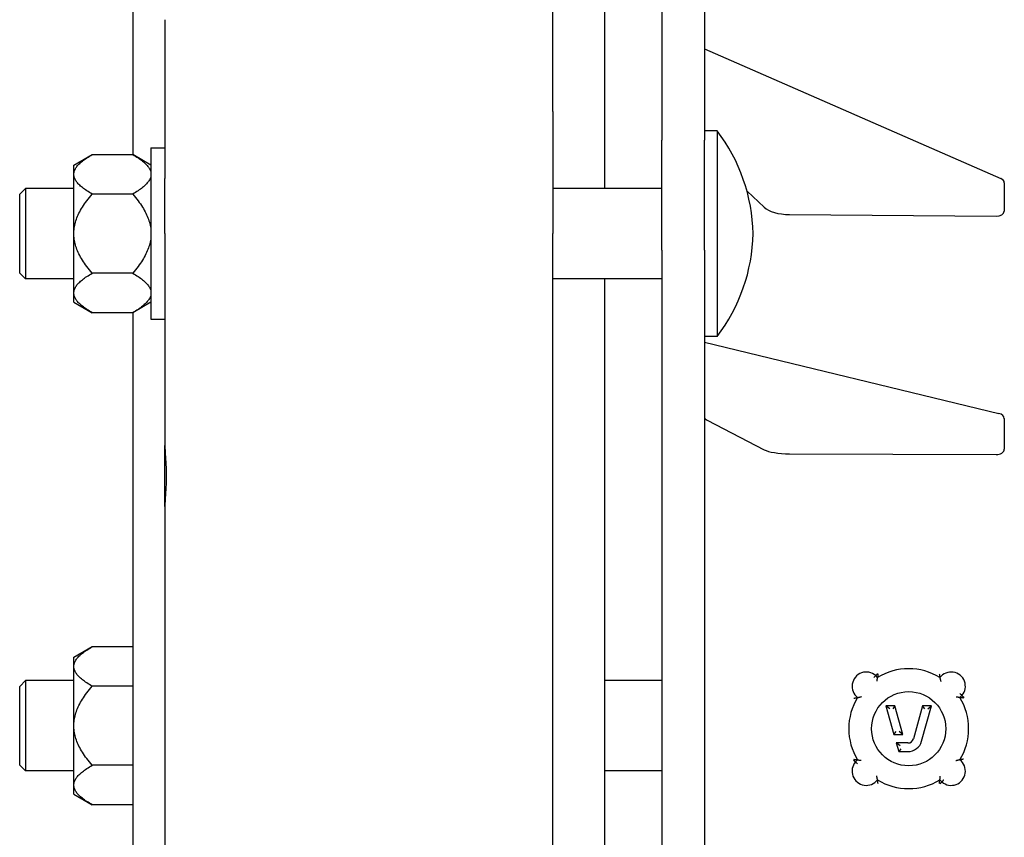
# Model space of a CAD drawing. Header units: millimetres. Extents: x 574 to 5002, y 343 to 1887.
# Tile 3 of 9: x 574 to 746, y 902 to 1045. Entities that reach past the tile are written whole.
import ezdxf

# ---------------------------------------------------------------- set-up
doc = ezdxf.new("R2010")
doc.units = ezdxf.units.MM
doc.layers.add('DETAIL', color=2, linetype='Continuous')

msp = doc.modelspace()

# ---------------------------------------------------------------- linework, layer by layer
at = {"layer": 'DETAIL'}
for p, q in [((667.36, 1028.93), (667.36, 1160.98)), ((686.45, 1151.5), (686.45, 1023.9)), ((693.95, 1151.5), (693.95, 1023.9)), ((676.49, 1015.43), (676.49, 1130.84)), ((593.79, 1125.75), (593.79, 1021.35)), ((599.38, 1044.99), (599.38, 1020.52)), ((693.95, 1039.9), (745.83, 1017.17)), ((667.36, 1028.93), (667.36, 1007.53)), ((696.15, 1025.53), (693.95, 1025.53)), ((696.15, 1025.53), (696.15, 989.53)), ((686.45, 1004.62), (686.45, 1023.9)), ((693.95, 1004.62), (693.95, 1023.9)), ((583.45, 1019.53), (586.65, 1021.38)), ((586.65, 1021.38), (593.75, 1021.38)), ((596.95, 1019.53), (593.75, 1021.38)), ((596.95, 1022.53), (596.95, 992.53)), ((596.95, 1022.53), (599.38, 1022.53)), ((583.45, 1018.13), (583.45, 1019.53)), ((583.45, 1017.69), (583.45, 1018.13)), ((583.45, 1007.97), (583.45, 1017.69)), ((599.39, 1007.53), (599.39, 1017.17)), ((746.45, 1016.43), (746.45, 1013.95)), ((573.95, 1014.43), (574.95, 1015.43)), ((573.95, 1000.63), (573.95, 1014.43)), ((574.95, 1015.43), (574.95, 999.63)), ((583.45, 1015.43), (574.95, 1015.43)), ((593.75, 1014.45), (586.65, 1014.45)), ((686.45, 1015.43), (667.36, 1015.43)), ((701.37, 1014.96), (704.37, 1012.14)), ((746.45, 1013.95), (746.45, 1011.48)), ((708.81, 1010.87), (745.01, 1010.6)), ((583.45, 1007.09), (583.45, 1007.97)), ((667.36, 835.15), (667.36, 1007.53)), ((583.45, 997.36), (583.45, 1007.09)), ((686.45, 1004.62), (686.45, 838.06)), ((693.95, 1004.62), (693.95, 838.06)), ((599.38, 1002.39), (599.38, 970.44)), ((573.95, 1000.63), (574.95, 999.63)), ((593.75, 1000.6), (586.65, 1000.6)), ((583.45, 999.63), (574.95, 999.63)), ((686.45, 999.63), (667.36, 999.63)), ((676.49, 843.05), (676.49, 999.63)), ((583.45, 996.92), (583.45, 997.36)), ((583.45, 995.52), (583.45, 996.92)), ((583.45, 995.52), (586.65, 993.68)), ((596.95, 995.52), (593.75, 993.68)), ((593.75, 993.68), (586.65, 993.68)), ((593.79, 993.7), (593.79, 848.97)), ((596.95, 992.53), (599.38, 992.53)), ((696.15, 989.53), (693.95, 989.53)), ((693.95, 988.5), (745.49, 976.04)), ((694.42, 974.83), (704.37, 969.67)), ((746.45, 975.12), (746.45, 972.45)), ((746.45, 972.45), (746.45, 969.78)), ((599.38, 959.75), (599.38, 970.44)), ((708.81, 968.97), (745.01, 968.82)), ((599.38, 959.75), (599.38, 882.92)), ((583.45, 933.34), (586.65, 935.19)), ((586.65, 935.19), (593.75, 935.19)), ((593.79, 935.16), (593.75, 935.19)), ((583.45, 931.94), (583.45, 933.34)), ((583.45, 931.51), (583.45, 931.94)), ((583.45, 921.78), (583.45, 931.51)), ((724.24, 929.79), (723.92, 930.13)), ((573.95, 928.24), (574.95, 929.24)), ((573.95, 914.44), (573.95, 928.24)), ((574.95, 929.24), (574.95, 913.44)), ((583.45, 929.24), (574.95, 929.24)), ((593.75, 928.26), (586.65, 928.26)), ((686.45, 929.24), (676.49, 929.24)), ((738.67, 926.28), (739.03, 926.63)), ((727.27, 924.82), (725.71, 924.82)), ((726.37, 924.32), (725.71, 924.82)), ((725.71, 924.82), (727.11, 919.82)), ((727.27, 924.82), (726.89, 924.32)), ((728.67, 919.82), (727.27, 924.82)), ((732.14, 924.82), (730.52, 919.05)), ((731.97, 918.65), (733.7, 924.82)), ((733.7, 924.82), (732.14, 924.82)), ((732.52, 924.32), (732.14, 924.82)), ((733.04, 924.32), (733.7, 924.82)), ((583.45, 920.9), (583.45, 921.78)), ((583.45, 911.17), (583.45, 920.9)), ((727.11, 919.82), (727.49, 920.32)), ((727.11, 919.82), (728.67, 919.82)), ((728.67, 919.82), (728.01, 920.32)), ((729.56, 918.32), (727.53, 918.32)), ((728.19, 917.82), (727.53, 918.32)), ((727.53, 918.32), (727.95, 916.82)), ((728.33, 917.32), (727.95, 916.82)), ((727.95, 916.82), (729.56, 916.82)), ((573.95, 914.44), (574.95, 913.44)), ((593.75, 914.41), (586.65, 914.41)), ((720.73, 915.36), (720.37, 915.01)), ((583.45, 913.44), (574.95, 913.44)), ((686.45, 913.44), (676.49, 913.44)), ((583.45, 910.73), (583.45, 911.17)), ((735.16, 911.85), (735.5, 911.5)), ((583.45, 909.33), (583.45, 910.73)), ((583.45, 909.33), (586.65, 907.49)), ((593.75, 907.49), (586.65, 907.49)), ((593.79, 907.51), (593.75, 907.49))]:
    msp.add_line(p, q, dxfattribs=at)
at = {"layer": 'DETAIL', "flags": 128}
for points in [[(583.45, 1018.13), (583.47, 1018.26), (583.5, 1018.39), (583.54, 1018.52), (583.59, 1018.65), (583.65, 1018.78), (583.72, 1018.91), (583.8, 1019.04), (583.89, 1019.17), (583.98, 1019.3), (584.09, 1019.43), (584.21, 1019.56), (584.33, 1019.7), (584.47, 1019.83), (584.61, 1019.96), (584.77, 1020.1), (584.94, 1020.23), (585.11, 1020.37), (585.3, 1020.51), (585.5, 1020.65), (585.71, 1020.79), (585.92, 1020.94), (586.15, 1021.08), (586.4, 1021.23), (586.65, 1021.38)], [(593.75, 1021.38), (594, 1021.23), (594.24, 1021.08), (594.47, 1020.94), (594.69, 1020.79), (594.9, 1020.65), (595.1, 1020.51), (595.28, 1020.37), (595.46, 1020.23), (595.63, 1020.1), (595.78, 1019.96), (595.93, 1019.83), (596.06, 1019.7), (596.19, 1019.56), (596.31, 1019.43), (596.41, 1019.3), (596.51, 1019.17), (596.6, 1019.04), (596.68, 1018.91), (596.75, 1018.78), (596.81, 1018.65), (596.86, 1018.52), (596.9, 1018.39), (596.93, 1018.26), (596.95, 1018.13)], [(599.38, 1020.52), (599.38, 1020.41), (599.38, 1020.29), (599.38, 1020.18), (599.38, 1020.06), (599.38, 1019.93), (599.38, 1019.81), (599.38, 1019.68), (599.38, 1019.55), (599.38, 1019.42), (599.38, 1019.28), (599.39, 1019.14), (599.39, 1019), (599.39, 1018.86), (599.39, 1018.72), (599.39, 1018.57), (599.39, 1018.42), (599.39, 1018.27), (599.39, 1018.12), (599.39, 1017.96), (599.39, 1017.81), (599.39, 1017.65), (599.39, 1017.49), (599.39, 1017.33), (599.39, 1017.17)], [(586.65, 1014.45), (586.4, 1014.6), (586.15, 1014.75), (585.92, 1014.89), (585.71, 1015.03), (585.5, 1015.18), (585.3, 1015.32), (585.11, 1015.45), (584.94, 1015.59), (584.77, 1015.73), (584.61, 1015.86), (584.47, 1016), (584.33, 1016.13), (584.21, 1016.26), (584.09, 1016.4), (583.98, 1016.53), (583.89, 1016.66), (583.8, 1016.79), (583.72, 1016.92), (583.65, 1017.05), (583.59, 1017.18), (583.54, 1017.31), (583.5, 1017.44), (583.47, 1017.56), (583.45, 1017.69)], [(596.95, 1017.69), (596.93, 1017.56), (596.9, 1017.44), (596.86, 1017.31), (596.81, 1017.18), (596.75, 1017.05), (596.68, 1016.92), (596.6, 1016.79), (596.51, 1016.66), (596.41, 1016.53), (596.31, 1016.4), (596.19, 1016.26), (596.06, 1016.13), (595.93, 1016), (595.78, 1015.86), (595.63, 1015.73), (595.46, 1015.59), (595.28, 1015.45), (595.1, 1015.32), (594.9, 1015.18), (594.69, 1015.03), (594.47, 1014.89), (594.24, 1014.75), (594, 1014.6), (593.75, 1014.45)], [(583.45, 1007.97), (583.47, 1008.22), (583.5, 1008.48), (583.54, 1008.74), (583.59, 1009), (583.65, 1009.26), (583.72, 1009.52), (583.8, 1009.78), (583.89, 1010.04), (583.98, 1010.3), (584.09, 1010.56), (584.21, 1010.83), (584.33, 1011.09), (584.47, 1011.36), (584.61, 1011.63), (584.77, 1011.9), (584.94, 1012.17), (585.11, 1012.44), (585.3, 1012.72), (585.5, 1013), (585.71, 1013.28), (585.92, 1013.57), (586.15, 1013.86), (586.4, 1014.15), (586.65, 1014.45)], [(593.75, 1014.45), (594, 1014.15), (594.24, 1013.86), (594.47, 1013.57), (594.69, 1013.28), (594.9, 1013), (595.1, 1012.72), (595.28, 1012.44), (595.46, 1012.17), (595.63, 1011.9), (595.78, 1011.63), (595.93, 1011.36), (596.06, 1011.09), (596.19, 1010.83), (596.31, 1010.56), (596.41, 1010.3), (596.51, 1010.04), (596.6, 1009.78), (596.68, 1009.52), (596.75, 1009.26), (596.81, 1009), (596.86, 1008.74), (596.9, 1008.48), (596.93, 1008.22), (596.95, 1007.97)], [(599.39, 1007.53), (599.39, 1007.31), (599.39, 1007.1), (599.39, 1006.88), (599.39, 1006.67), (599.39, 1006.45), (599.39, 1006.24), (599.39, 1006.02), (599.39, 1005.81), (599.39, 1005.59), (599.39, 1005.37), (599.39, 1005.16), (599.39, 1004.94), (599.39, 1004.73), (599.38, 1004.51), (599.38, 1004.3), (599.38, 1004.08), (599.38, 1003.87), (599.38, 1003.65), (599.38, 1003.44), (599.38, 1003.23), (599.38, 1003.02), (599.38, 1002.81), (599.38, 1002.6), (599.38, 1002.39)], [(586.65, 1000.6), (586.4, 1000.9), (586.15, 1001.19), (585.92, 1001.48), (585.71, 1001.77), (585.5, 1002.05), (585.3, 1002.33), (585.11, 1002.61), (584.94, 1002.88), (584.77, 1003.16), (584.61, 1003.43), (584.47, 1003.7), (584.33, 1003.96), (584.21, 1004.23), (584.09, 1004.49), (583.98, 1004.75), (583.89, 1005.01), (583.8, 1005.27), (583.72, 1005.53), (583.65, 1005.79), (583.59, 1006.05), (583.54, 1006.31), (583.5, 1006.57), (583.47, 1006.83), (583.45, 1007.09)], [(596.95, 1007.09), (596.93, 1006.83), (596.9, 1006.57), (596.86, 1006.31), (596.81, 1006.05), (596.75, 1005.79), (596.68, 1005.53), (596.6, 1005.27), (596.51, 1005.01), (596.41, 1004.75), (596.31, 1004.49), (596.19, 1004.23), (596.06, 1003.96), (595.93, 1003.7), (595.78, 1003.43), (595.63, 1003.16), (595.46, 1002.88), (595.28, 1002.61), (595.1, 1002.33), (594.9, 1002.05), (594.69, 1001.77), (594.47, 1001.48), (594.24, 1001.19), (594, 1000.9), (593.75, 1000.6)], [(583.45, 997.36), (583.47, 997.49), (583.5, 997.62), (583.54, 997.75), (583.59, 997.88), (583.65, 998), (583.72, 998.13), (583.8, 998.26), (583.89, 998.39), (583.98, 998.53), (584.09, 998.66), (584.21, 998.79), (584.33, 998.92), (584.47, 999.05), (584.61, 999.19), (584.77, 999.32), (584.94, 999.46), (585.11, 999.6), (585.3, 999.74), (585.5, 999.88), (585.71, 1000.02), (585.92, 1000.16), (586.15, 1000.31), (586.4, 1000.45), (586.65, 1000.6)], [(593.75, 1000.6), (594, 1000.45), (594.24, 1000.31), (594.47, 1000.16), (594.69, 1000.02), (594.9, 999.88), (595.1, 999.74), (595.28, 999.6), (595.46, 999.46), (595.63, 999.32), (595.78, 999.19), (595.93, 999.05), (596.06, 998.92), (596.19, 998.79), (596.31, 998.66), (596.41, 998.53), (596.51, 998.39), (596.6, 998.26), (596.68, 998.13), (596.75, 998), (596.81, 997.88), (596.86, 997.75), (596.9, 997.62), (596.93, 997.49), (596.95, 997.36)], [(586.65, 993.68), (586.4, 993.82), (586.15, 993.97), (585.92, 994.12), (585.71, 994.26), (585.5, 994.4), (585.3, 994.54), (585.11, 994.68), (584.94, 994.82), (584.77, 994.95), (584.61, 995.09), (584.47, 995.22), (584.33, 995.36), (584.21, 995.49), (584.09, 995.62), (583.98, 995.75), (583.89, 995.88), (583.8, 996.01), (583.72, 996.14), (583.65, 996.27), (583.59, 996.4), (583.54, 996.53), (583.5, 996.66), (583.47, 996.79), (583.45, 996.92)], [(596.95, 996.92), (596.93, 996.79), (596.9, 996.66), (596.86, 996.53), (596.81, 996.4), (596.75, 996.27), (596.68, 996.14), (596.6, 996.01), (596.51, 995.88), (596.41, 995.75), (596.31, 995.62), (596.19, 995.49), (596.06, 995.36), (595.93, 995.22), (595.78, 995.09), (595.63, 994.95), (595.46, 994.82), (595.28, 994.68), (595.1, 994.54), (594.9, 994.4), (594.69, 994.26), (594.47, 994.12), (594.24, 993.97), (594, 993.82), (593.75, 993.68)], [(599.38, 970.44), (599.38, 970.19), (599.39, 969.9), (599.41, 969.58), (599.43, 969.24), (599.46, 968.87), (599.49, 968.46), (599.52, 968.03), (599.55, 967.57), (599.57, 967.09), (599.59, 966.59), (599.61, 966.09), (599.62, 965.59), (599.62, 965.1), (599.62, 964.6), (599.61, 964.1), (599.59, 963.6), (599.57, 963.11), (599.55, 962.63), (599.52, 962.17), (599.49, 961.73), (599.46, 961.32), (599.43, 960.95), (599.41, 960.61), (599.39, 960.29), (599.38, 960), (599.38, 959.75)], [(583.45, 931.94), (583.47, 932.07), (583.5, 932.2), (583.54, 932.33), (583.59, 932.46), (583.65, 932.59), (583.72, 932.72), (583.8, 932.85), (583.89, 932.98), (583.98, 933.11), (584.09, 933.24), (584.21, 933.37), (584.33, 933.51), (584.47, 933.64), (584.61, 933.77), (584.77, 933.91), (584.94, 934.05), (585.11, 934.18), (585.3, 934.32), (585.5, 934.46), (585.71, 934.6), (585.92, 934.75), (586.15, 934.89), (586.4, 935.04), (586.65, 935.19)], [(593.75, 935.19), (593.75, 935.19), (593.75, 935.19), (593.75, 935.18), (593.76, 935.18), (593.76, 935.18), (593.76, 935.18), (593.76, 935.18), (593.76, 935.18), (593.76, 935.18), (593.77, 935.18), (593.77, 935.18), (593.77, 935.17), (593.77, 935.17), (593.77, 935.17), (593.78, 935.17), (593.78, 935.17), (593.78, 935.17), (593.78, 935.17), (593.78, 935.17), (593.78, 935.17), (593.79, 935.17), (593.79, 935.16), (593.79, 935.16), (593.79, 935.16)], [(586.65, 928.26), (586.4, 928.41), (586.15, 928.56), (585.92, 928.7), (585.71, 928.85), (585.5, 928.99), (585.3, 929.13), (585.11, 929.27), (584.94, 929.4), (584.77, 929.54), (584.61, 929.67), (584.47, 929.81), (584.33, 929.94), (584.21, 930.08), (584.09, 930.21), (583.98, 930.34), (583.89, 930.47), (583.8, 930.6), (583.72, 930.73), (583.65, 930.86), (583.59, 930.99), (583.54, 931.12), (583.5, 931.25), (583.47, 931.38), (583.45, 931.51)], [(723.92, 930.13), (723.92, 930.13), (723.92, 930.13), (723.91, 930.13), (723.91, 930.12), (723.9, 930.11), (723.89, 930.1), (723.88, 930.1), (723.87, 930.08), (723.86, 930.07), (723.85, 930.06), (723.83, 930.04), (723.82, 930.03), (723.8, 930.01), (723.78, 929.99), (723.77, 929.97), (723.75, 929.95), (723.73, 929.93), (723.71, 929.91), (723.68, 929.89), (723.66, 929.86), (723.64, 929.84), (723.62, 929.82), (723.6, 929.79), (723.57, 929.77)], [(723.92, 930.13), (723.92, 930.13), (723.92, 930.13), (723.93, 930.14), (723.93, 930.14), (723.94, 930.15), (723.95, 930.16), (723.96, 930.17), (723.97, 930.18), (723.98, 930.19), (723.99, 930.2), (724, 930.21), (724.02, 930.23), (724.04, 930.24), (724.05, 930.26), (724.07, 930.28), (724.09, 930.3), (724.11, 930.32), (724.13, 930.34), (724.15, 930.36), (724.17, 930.38), (724.19, 930.4), (724.21, 930.43), (724.24, 930.45), (724.26, 930.47)], [(724.17, 929.15), (724.17, 929.19), (724.17, 929.22), (724.18, 929.26), (724.18, 929.3), (724.19, 929.33), (724.19, 929.37), (724.2, 929.41), (724.2, 929.44), (724.2, 929.48), (724.21, 929.51), (724.21, 929.54), (724.22, 929.58), (724.22, 929.61), (724.22, 929.63), (724.23, 929.66), (724.23, 929.69), (724.23, 929.71), (724.24, 929.73), (724.24, 929.75), (724.24, 929.76), (724.24, 929.77), (724.24, 929.78), (724.24, 929.79), (724.24, 929.79)], [(724.33, 930.4), (724.32, 930.36), (724.31, 930.33), (724.31, 930.29), (724.3, 930.26), (724.3, 930.22), (724.29, 930.19), (724.29, 930.15), (724.28, 930.12), (724.28, 930.09), (724.28, 930.06), (724.27, 930.02), (724.27, 929.99), (724.26, 929.97), (724.26, 929.94), (724.26, 929.91), (724.25, 929.89), (724.25, 929.87), (724.25, 929.85), (724.25, 929.83), (724.25, 929.82), (724.25, 929.81), (724.24, 929.8), (724.24, 929.79), (724.24, 929.79)], [(735.06, 930.4), (735.06, 930.37), (735.07, 930.33), (735.07, 930.3), (735.08, 930.26), (735.08, 930.23), (735.09, 930.19), (735.09, 930.16), (735.1, 930.12), (735.1, 930.09), (735.11, 930.06), (735.11, 930.03), (735.12, 930), (735.12, 929.97), (735.13, 929.94), (735.13, 929.92), (735.14, 929.89), (735.14, 929.87), (735.15, 929.85), (735.15, 929.83), (735.15, 929.82), (735.16, 929.81), (735.16, 929.8), (735.16, 929.79), (735.16, 929.79)], [(735.16, 929.79), (735.16, 929.79), (735.16, 929.78), (735.17, 929.77), (735.17, 929.76), (735.17, 929.74), (735.18, 929.72), (735.18, 929.7), (735.18, 929.67), (735.19, 929.64), (735.2, 929.61), (735.2, 929.58), (735.21, 929.55), (735.22, 929.51), (735.22, 929.48), (735.23, 929.44), (735.24, 929.4), (735.25, 929.37), (735.26, 929.33), (735.27, 929.29), (735.28, 929.25), (735.29, 929.21), (735.3, 929.17), (735.31, 929.14), (735.32, 929.1)], [(583.45, 921.78), (583.47, 922.03), (583.5, 922.29), (583.54, 922.55), (583.59, 922.81), (583.65, 923.07), (583.72, 923.33), (583.8, 923.59), (583.89, 923.85), (583.98, 924.11), (584.09, 924.37), (584.21, 924.64), (584.33, 924.9), (584.47, 925.17), (584.61, 925.44), (584.77, 925.71), (584.94, 925.98), (585.11, 926.25), (585.3, 926.53), (585.5, 926.81), (585.71, 927.1), (585.92, 927.38), (586.15, 927.67), (586.4, 927.96), (586.65, 928.26)], [(593.79, 928.29), (593.79, 928.29), (593.79, 928.28), (593.79, 928.28), (593.78, 928.28), (593.78, 928.28), (593.78, 928.28), (593.78, 928.28), (593.78, 928.28), (593.78, 928.28), (593.77, 928.28), (593.77, 928.28), (593.77, 928.27), (593.77, 928.27), (593.77, 928.27), (593.76, 928.27), (593.76, 928.27), (593.76, 928.27), (593.76, 928.27), (593.76, 928.27), (593.76, 928.27), (593.75, 928.27), (593.75, 928.26), (593.75, 928.26), (593.75, 928.26)], [(593.75, 928.26), (593.75, 928.26), (593.75, 928.26), (593.75, 928.26), (593.76, 928.25), (593.76, 928.25), (593.76, 928.25), (593.76, 928.25), (593.76, 928.25), (593.76, 928.24), (593.77, 928.24), (593.77, 928.24), (593.77, 928.24), (593.77, 928.24), (593.77, 928.23), (593.78, 928.23), (593.78, 928.23), (593.78, 928.23), (593.78, 928.23), (593.78, 928.22), (593.78, 928.22), (593.79, 928.22), (593.79, 928.22), (593.79, 928.22), (593.79, 928.21)], [(720.73, 926.28), (720.74, 926.28), (720.74, 926.28), (720.75, 926.28), (720.77, 926.29), (720.78, 926.29), (720.8, 926.29), (720.83, 926.3), (720.85, 926.3), (720.88, 926.31), (720.91, 926.31), (720.94, 926.32), (720.98, 926.33), (721.01, 926.33), (721.05, 926.34), (721.08, 926.35), (721.12, 926.36), (721.16, 926.37), (721.2, 926.38), (721.23, 926.39), (721.27, 926.39), (721.31, 926.4), (721.35, 926.41), (721.39, 926.43), (721.43, 926.44)], [(738.67, 926.28), (738.67, 926.28), (738.67, 926.28), (738.66, 926.28), (738.65, 926.28), (738.63, 926.29), (738.61, 926.29), (738.59, 926.29), (738.57, 926.29), (738.54, 926.3), (738.52, 926.3), (738.49, 926.3), (738.46, 926.31), (738.43, 926.31), (738.39, 926.32), (738.36, 926.32), (738.33, 926.32), (738.29, 926.33), (738.25, 926.33), (738.22, 926.34), (738.18, 926.34), (738.14, 926.34), (738.11, 926.35), (738.07, 926.35), (738.03, 926.36)], [(739.03, 926.63), (739.03, 926.63), (739.03, 926.63), (739.03, 926.63), (739.02, 926.64), (739.01, 926.65), (739.01, 926.65), (739, 926.66), (738.98, 926.67), (738.97, 926.69), (738.96, 926.7), (738.94, 926.71), (738.93, 926.73), (738.91, 926.74), (738.89, 926.76), (738.87, 926.78), (738.85, 926.8), (738.83, 926.82), (738.81, 926.84), (738.79, 926.86), (738.76, 926.88), (738.74, 926.9), (738.72, 926.93), (738.69, 926.95), (738.67, 926.97)], [(739.39, 926.27), (739.37, 926.3), (739.34, 926.32), (739.32, 926.34), (739.3, 926.36), (739.27, 926.38), (739.25, 926.41), (739.23, 926.43), (739.21, 926.45), (739.19, 926.47), (739.17, 926.48), (739.15, 926.5), (739.13, 926.52), (739.12, 926.54), (739.1, 926.55), (739.09, 926.56), (739.08, 926.58), (739.07, 926.59), (739.06, 926.6), (739.05, 926.61), (739.04, 926.61), (739.04, 926.62), (739.04, 926.62), (739.03, 926.63), (739.03, 926.63)], [(720.09, 926.17), (720.13, 926.18), (720.17, 926.18), (720.2, 926.19), (720.24, 926.19), (720.28, 926.2), (720.31, 926.2), (720.35, 926.21), (720.38, 926.21), (720.42, 926.22), (720.45, 926.22), (720.48, 926.23), (720.51, 926.24), (720.54, 926.24), (720.57, 926.25), (720.6, 926.25), (720.63, 926.26), (720.65, 926.26), (720.67, 926.26), (720.69, 926.27), (720.7, 926.27), (720.72, 926.27), (720.73, 926.28), (720.73, 926.28), (720.73, 926.28)], [(739.29, 926.18), (739.26, 926.19), (739.22, 926.19), (739.19, 926.2), (739.15, 926.2), (739.11, 926.21), (739.08, 926.21), (739.04, 926.22), (739.01, 926.22), (738.98, 926.23), (738.94, 926.23), (738.91, 926.24), (738.88, 926.24), (738.85, 926.25), (738.83, 926.25), (738.8, 926.26), (738.78, 926.26), (738.75, 926.26), (738.73, 926.27), (738.72, 926.27), (738.7, 926.27), (738.69, 926.28), (738.68, 926.28), (738.68, 926.28), (738.67, 926.28)], [(586.65, 914.41), (586.4, 914.71), (586.15, 915), (585.92, 915.29), (585.71, 915.58), (585.5, 915.86), (585.3, 916.14), (585.11, 916.42), (584.94, 916.69), (584.77, 916.97), (584.61, 917.24), (584.47, 917.51), (584.33, 917.77), (584.21, 918.04), (584.09, 918.3), (583.98, 918.56), (583.89, 918.83), (583.8, 919.09), (583.72, 919.35), (583.65, 919.6), (583.59, 919.86), (583.54, 920.12), (583.5, 920.38), (583.47, 920.64), (583.45, 920.9)], [(583.45, 911.17), (583.47, 911.3), (583.5, 911.43), (583.54, 911.56), (583.59, 911.69), (583.65, 911.82), (583.72, 911.95), (583.8, 912.08), (583.89, 912.21), (583.98, 912.34), (584.09, 912.47), (584.21, 912.6), (584.33, 912.73), (584.47, 912.86), (584.61, 913), (584.77, 913.13), (584.94, 913.27), (585.11, 913.41), (585.3, 913.55), (585.5, 913.69), (585.71, 913.83), (585.92, 913.97), (586.15, 914.12), (586.4, 914.26), (586.65, 914.41)], [(593.79, 914.46), (593.79, 914.46), (593.79, 914.46), (593.79, 914.45), (593.78, 914.45), (593.78, 914.45), (593.78, 914.45), (593.78, 914.45), (593.78, 914.44), (593.78, 914.44), (593.77, 914.44), (593.77, 914.44), (593.77, 914.44), (593.77, 914.43), (593.77, 914.43), (593.76, 914.43), (593.76, 914.43), (593.76, 914.43), (593.76, 914.42), (593.76, 914.42), (593.76, 914.42), (593.75, 914.42), (593.75, 914.42), (593.75, 914.41), (593.75, 914.41)], [(593.75, 914.41), (593.75, 914.41), (593.75, 914.41), (593.75, 914.41), (593.76, 914.41), (593.76, 914.41), (593.76, 914.41), (593.76, 914.4), (593.76, 914.4), (593.76, 914.4), (593.77, 914.4), (593.77, 914.4), (593.77, 914.4), (593.77, 914.4), (593.77, 914.4), (593.78, 914.4), (593.78, 914.4), (593.78, 914.39), (593.78, 914.39), (593.78, 914.39), (593.78, 914.39), (593.79, 914.39), (593.79, 914.39), (593.79, 914.39), (593.79, 914.39)], [(720, 915.37), (720.02, 915.34), (720.04, 915.32), (720.07, 915.3), (720.09, 915.28), (720.12, 915.25), (720.14, 915.23), (720.16, 915.21), (720.18, 915.19), (720.2, 915.17), (720.22, 915.15), (720.24, 915.13), (720.26, 915.12), (720.28, 915.1), (720.29, 915.08), (720.31, 915.07), (720.32, 915.06), (720.33, 915.05), (720.34, 915.04), (720.35, 915.03), (720.36, 915.02), (720.36, 915.02), (720.37, 915.01), (720.37, 915.01), (720.37, 915.01)], [(720.1, 915.46), (720.13, 915.46), (720.17, 915.45), (720.21, 915.45), (720.24, 915.44), (720.28, 915.44), (720.32, 915.43), (720.35, 915.43), (720.39, 915.42), (720.42, 915.42), (720.45, 915.41), (720.49, 915.41), (720.52, 915.4), (720.55, 915.4), (720.58, 915.39), (720.6, 915.39), (720.63, 915.38), (720.65, 915.38), (720.67, 915.38), (720.69, 915.37), (720.7, 915.37), (720.72, 915.37), (720.73, 915.37), (720.73, 915.36), (720.73, 915.36)], [(720.37, 915.01), (720.37, 915.01), (720.37, 915.01), (720.38, 915), (720.38, 915), (720.39, 914.99), (720.4, 914.98), (720.41, 914.97), (720.42, 914.96), (720.43, 914.95), (720.44, 914.94), (720.46, 914.92), (720.48, 914.91), (720.49, 914.89), (720.51, 914.88), (720.53, 914.86), (720.55, 914.84), (720.57, 914.82), (720.59, 914.8), (720.62, 914.78), (720.64, 914.76), (720.66, 914.73), (720.69, 914.71), (720.71, 914.69), (720.74, 914.67)], [(720.73, 915.36), (720.74, 915.36), (720.74, 915.36), (720.75, 915.36), (720.76, 915.36), (720.78, 915.36), (720.79, 915.35), (720.82, 915.35), (720.84, 915.35), (720.86, 915.35), (720.89, 915.34), (720.92, 915.34), (720.95, 915.34), (720.98, 915.33), (721.01, 915.33), (721.05, 915.32), (721.08, 915.32), (721.12, 915.32), (721.15, 915.31), (721.19, 915.31), (721.23, 915.3), (721.26, 915.3), (721.3, 915.29), (721.34, 915.29), (721.38, 915.29)], [(738.67, 915.36), (738.67, 915.36), (738.66, 915.36), (738.65, 915.36), (738.64, 915.36), (738.62, 915.35), (738.6, 915.35), (738.58, 915.34), (738.55, 915.34), (738.53, 915.33), (738.5, 915.33), (738.46, 915.32), (738.43, 915.32), (738.4, 915.31), (738.36, 915.3), (738.32, 915.29), (738.29, 915.28), (738.25, 915.28), (738.21, 915.27), (738.17, 915.26), (738.13, 915.25), (738.1, 915.24), (738.06, 915.23), (738.02, 915.22), (737.98, 915.21)], [(739.3, 915.47), (739.26, 915.47), (739.23, 915.46), (739.19, 915.46), (739.15, 915.45), (739.12, 915.45), (739.08, 915.44), (739.05, 915.44), (739.01, 915.43), (738.98, 915.43), (738.95, 915.42), (738.92, 915.42), (738.89, 915.41), (738.86, 915.4), (738.83, 915.4), (738.8, 915.39), (738.78, 915.39), (738.76, 915.38), (738.74, 915.38), (738.72, 915.38), (738.7, 915.37), (738.69, 915.37), (738.68, 915.37), (738.68, 915.36), (738.67, 915.36)], [(724.24, 911.85), (724.24, 911.85), (724.24, 911.86), (724.24, 911.87), (724.24, 911.88), (724.24, 911.9), (724.23, 911.92), (724.23, 911.95), (724.22, 911.97), (724.22, 912), (724.21, 912.03), (724.2, 912.06), (724.2, 912.09), (724.19, 912.13), (724.18, 912.16), (724.17, 912.2), (724.17, 912.24), (724.16, 912.27), (724.15, 912.31), (724.14, 912.35), (724.13, 912.39), (724.12, 912.43), (724.11, 912.47), (724.1, 912.51), (724.09, 912.55)], [(724.33, 911.24), (724.33, 911.28), (724.32, 911.31), (724.32, 911.35), (724.31, 911.38), (724.31, 911.42), (724.3, 911.45), (724.3, 911.49), (724.29, 911.52), (724.29, 911.55), (724.28, 911.59), (724.28, 911.62), (724.28, 911.65), (724.27, 911.67), (724.27, 911.7), (724.26, 911.73), (724.26, 911.75), (724.26, 911.77), (724.25, 911.79), (724.25, 911.81), (724.25, 911.82), (724.25, 911.84), (724.25, 911.84), (724.24, 911.85), (724.24, 911.85)], [(735.07, 911.25), (735.07, 911.28), (735.08, 911.32), (735.08, 911.35), (735.09, 911.39), (735.09, 911.42), (735.1, 911.46), (735.1, 911.49), (735.11, 911.52), (735.11, 911.56), (735.12, 911.59), (735.12, 911.62), (735.13, 911.65), (735.13, 911.68), (735.14, 911.7), (735.14, 911.73), (735.14, 911.75), (735.15, 911.77), (735.15, 911.79), (735.15, 911.81), (735.16, 911.82), (735.16, 911.84), (735.16, 911.84), (735.16, 911.85), (735.16, 911.85)], [(735.15, 911.16), (735.17, 911.18), (735.19, 911.2), (735.22, 911.23), (735.24, 911.25), (735.26, 911.27), (735.28, 911.29), (735.3, 911.31), (735.32, 911.33), (735.34, 911.35), (735.36, 911.37), (735.38, 911.39), (735.39, 911.4), (735.41, 911.42), (735.42, 911.43), (735.44, 911.45), (735.45, 911.46), (735.46, 911.47), (735.47, 911.48), (735.48, 911.48), (735.49, 911.49), (735.49, 911.49), (735.5, 911.5), (735.5, 911.5), (735.5, 911.5)], [(735.16, 911.85), (735.16, 911.85), (735.16, 911.86), (735.16, 911.87), (735.17, 911.88), (735.17, 911.89), (735.17, 911.91), (735.17, 911.93), (735.18, 911.96), (735.18, 911.98), (735.18, 912.01), (735.19, 912.04), (735.19, 912.07), (735.19, 912.1), (735.2, 912.13), (735.2, 912.16), (735.21, 912.2), (735.21, 912.23), (735.21, 912.27), (735.22, 912.31), (735.22, 912.34), (735.23, 912.38), (735.23, 912.42), (735.24, 912.46), (735.24, 912.49)], [(735.5, 911.5), (735.5, 911.5), (735.51, 911.5), (735.51, 911.5), (735.52, 911.51), (735.52, 911.52), (735.53, 911.52), (735.54, 911.53), (735.55, 911.55), (735.56, 911.56), (735.57, 911.57), (735.59, 911.59), (735.6, 911.6), (735.62, 911.62), (735.64, 911.64), (735.66, 911.66), (735.67, 911.68), (735.69, 911.7), (735.72, 911.72), (735.74, 911.74), (735.76, 911.77), (735.78, 911.79), (735.8, 911.81), (735.82, 911.84), (735.85, 911.86)], [(586.65, 907.49), (586.4, 907.64), (586.15, 907.78), (585.92, 907.93), (585.71, 908.07), (585.5, 908.21), (585.3, 908.35), (585.11, 908.49), (584.94, 908.63), (584.77, 908.76), (584.61, 908.9), (584.47, 909.03), (584.33, 909.17), (584.21, 909.3), (584.09, 909.43), (583.98, 909.56), (583.89, 909.69), (583.8, 909.82), (583.72, 909.95), (583.65, 910.08), (583.59, 910.21), (583.54, 910.34), (583.5, 910.47), (583.47, 910.6), (583.45, 910.73)], [(593.79, 907.51), (593.79, 907.51), (593.79, 907.51), (593.79, 907.51), (593.78, 907.51), (593.78, 907.51), (593.78, 907.51), (593.78, 907.5), (593.78, 907.5), (593.78, 907.5), (593.77, 907.5), (593.77, 907.5), (593.77, 907.5), (593.77, 907.5), (593.77, 907.5), (593.76, 907.5), (593.76, 907.5), (593.76, 907.49), (593.76, 907.49), (593.76, 907.49), (593.76, 907.49), (593.75, 907.49), (593.75, 907.49), (593.75, 907.49), (593.75, 907.49)]]:
    msp.add_lwpolyline(points, dxfattribs=at)
at = {"layer": 'DETAIL'}
msp.add_circle((729.7, 920.82), 6.5, dxfattribs=at)
for centre, radius, start, end in [((671.58, 1006.82), 30.88, 1.3017, 37.2784), ((671.58, 1008.23), 30.88, 322.7216, 358.6983), ((722.28, 928.25), 2.5, 48.9938, 231.8371), ((729.7, 920.82), 10.5, 58.6743, 121.3257), ((737.13, 928.25), 2.5, 319.6686, 141.8371), ((729.7, 920.82), 10.5, 148.6743, 211.3257), ((729.7, 920.82), 10.5, 328.6743, 31.3257), ((729.56, 919.32), 1, 270, 344.3305), ((729.56, 919.32), 2.5, 270, 344.3305), ((722.28, 913.4), 2.5, 139.8252, 321.8371), ((737.13, 913.4), 2.5, 229.4651, 51.8371), ((729.7, 920.82), 10.5, 238.6743, 301.3257)]:
    msp.add_arc(centre, radius, start, end, dxfattribs=at)
for centre, major_axis, ratio, start_param, end_param in [((745.01, 1016.44), (1.44, -0.02), 0.624151, 0.007824, 0.974974), ((708.9, 1013.06), (5, 0), 0.438371, 3.577925, 4.694936), ((745.01, 1011.49), (1.44, -0.02), 0.624151, 4.720213, 6.291009), ((698.95, 975.34), (-5, 0), 0.241922, 0, 0.436332), ((745.01, 975.12), (1.44, -0.01), 0.673846, 0.005212, 1.237133), ((708.9, 970.18), (5, 0), 0.241922, 3.577925, 4.694936), ((745.01, 969.79), (1.44, -0.01), 0.673846, 4.717601, 6.288398)]:
    msp.add_ellipse(centre, major_axis=major_axis, ratio=ratio, start_param=start_param, end_param=end_param, dxfattribs=at)

doc.saveas('drawing.dxf')
